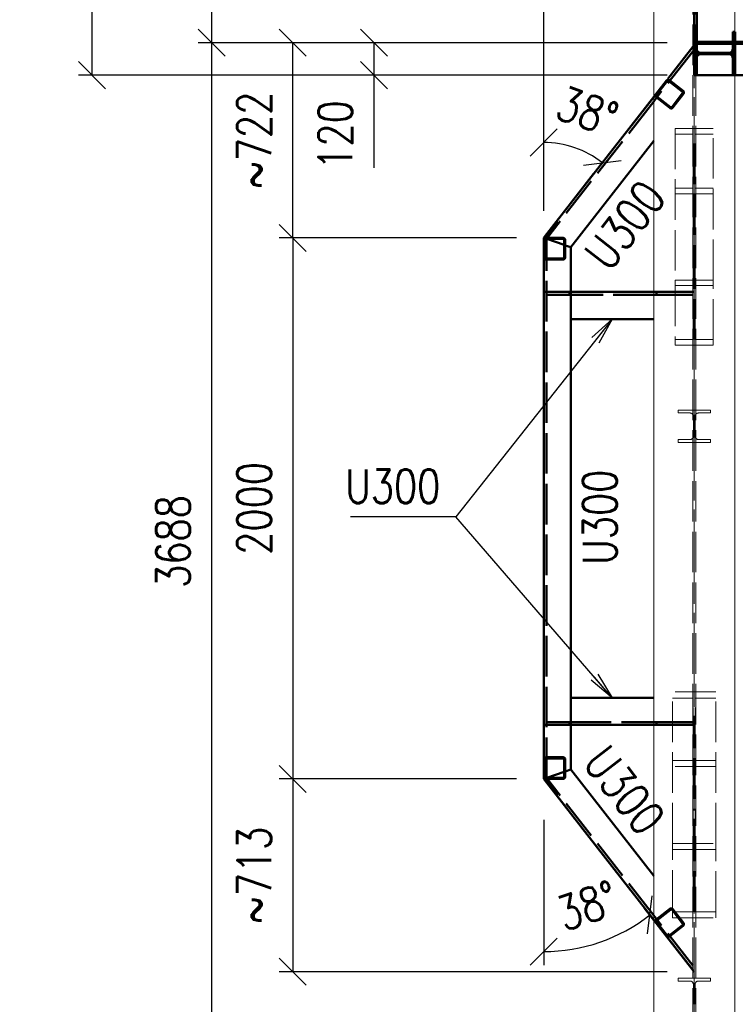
# Paper-space layout 'Layout1' of a CAD drawing. Extents: x -2 to 1243, y -36 to 596.
# Tile 4 of 84: x 32 to 85, y 108 to 181. Entities that reach past the tile are written whole.
import ezdxf

# ---------------------------------------------------------------- set-up
doc = ezdxf.new("R2010")
doc.units = 0
for name, pattern in [('ACAD_ISO02W100', [15, 12, -3]), ('ACAD_ISO04W100', [30.5, 24, -3, 0.5, -3]), ('HP_01_CER_B', [8, 5, -1, 1, -1])]:
    doc.linetypes.add(name, pattern=pattern)
doc.layers.get('0').update_dxf_attribs({"linetype": 'CONTINUOUS'})
doc.layers.get('DEFPOINTS').update_dxf_attribs({"color": 132, "linetype": 'CONTINUOUS'})
for name, color, linetype, lineweight in [('SS_1.ET-HALA_TaO-KCE_VELINU-PRUVLAK', 9, 'CONTINUOUS', 13), ('SS_1.ET-HALA_TaO-RASTR', 7, 'HP_01_CER_B', 13), ('SS_2.ET-HALA_TaO-KCE_VELINU-NADSTAVBA', 72, 'CONTINUOUS', 50), ('SS_2.ET-HALA_TaO-KCE_VELINU-PODLAH.NOSNIK', 212, 'CONTINUOUS', 50), ('SS_2.ET-HALA_TaO-KCE_VELINU-PODLAHA_LEM', 140, 'CONTINUOUS', 50), ('SS_KOTY', 3, 'CONTINUOUS', 25), ('SS_POPIS_PROFILU', 13, 'CONTINUOUS', 25), ('SS_SRAFY', 8, 'CONTINUOUS', 18)]:
    doc.layers.add(name, color=color, linetype=linetype, lineweight=lineweight)
doc.styles.add('ROMANS', font='romans.shx', dxfattribs={"width": 0.8})
doc.styles.add('romans.shx', font='romans.shx', dxfattribs={"height": 5})
doc.dimstyles.new('A-1_(2.5)_50AS', dxfattribs={"dimtxt": 2.5, "dimasz": 2, "dimexe": 1, "dimexo": 2, "dimgap": 0, "dimtad": 0, "dimdec": 1, "dimlfac": 50, "dimrnd": 1, "dimtxsty": 'ROMANS', "dimblk1": 'OBLIQUE', "dimblk2": 'OBLIQUE', "dimsah": 1, "dimcen": 2, "dimclrd": 256, "dimclre": 256, "dimclrt": 256, "dimadec": 1, "dimazin": 2, "dimtfac": 0.714286, "dimtdec": 1, "dimtmove": 0, "dimatfit": 3, "dimldrblk": 'OPEN', "dimfxl": 1, "dimtvp": 1.142857, "dimtfill": 1, "dimtolj": 1, "dimlwd": -1, "dimlwe": -1, "dimarcsym": 0})
pattern_1 = [(45, (82.1381, 105.12424), (-0.04490128, 0.04490128), [])]

# ---------------------------------------------------------------- blocks, each defined once
blk = doc.blocks.new('_Oblique')
at = {"color": 0, "linetype": 'ByBlock', "lineweight": -2}
blk.add_line((-0.5, -0.5), (0.5, 0.5), dxfattribs=at)
blk = doc.blocks.new('*D8')
at = {"layer": 'DEFPOINTS', "color": 0, "transparency": 16777216}
for p in [(46.436, 202.184), (82.138, 202.184, -7722.4), (82.138, 178.884, -7722.4)]:
    blk.add_point(p, dxfattribs=at)
at = {"layer": 'SS_KOTY', "transparency": 16777216}
for p, q in [((80.138, 202.184), (45.436, 202.184)), ((46.436, 178.884), (46.436, 202.184)), ((80.138, 178.884), (45.436, 178.884))]:
    blk.add_line(p, q, dxfattribs=at)
at = {"layer": 'SS_KOTY', "transparency": 16777216, "xscale": 2, "yscale": 2, "zscale": 2}
for p, rotation in [((46.436, 202.184), 90), ((46.436, 178.884), 270)]:
    blk.add_blockref('_Oblique', p, dxfattribs=dict(at, rotation=rotation))
at = {"layer": 'SS_KOTY', "transparency": 16777216, "insert": (43.579, 190.534), "char_height": 2.5, "attachment_point": 5, "rotation": 90, "style": 'ROMANS', "bg_fill": 3, "box_fill_scale": 1.1, "bg_fill_color": 256, "bg_fill_true_color": 13158600, "bg_fill_transparency": 0}
blk.add_mtext('\\A1;1165', dxfattribs=at)
blk = doc.blocks.new('_OPEN')
at = {"color": 0, "linetype": 'ByBlock'}
for p, q in [((-1, 0.167), (0, 0)), ((0, 0), (-1, -0.167)), ((0, 0), (-1, 0))]:
    blk.add_line(p, q, dxfattribs=at)
blk = doc.blocks.new('*D13')
at = {"layer": 'DEFPOINTS', "color": 0, "transparency": 16777216}
for p in [(82.138, 178.884, -7722.4), (58.436, 176.484), (82.138, 176.484, -7722.4)]:
    blk.add_point(p, dxfattribs=at)
at = {"layer": 'SS_KOTY', "transparency": 16777216}
for p, q in [((80.138, 178.884), (57.436, 178.884)), ((58.436, 178.884), (58.436, 176.484)), ((80.138, 176.484), (57.436, 176.484)), ((58.436, 176.484), (58.436, 169.627))]:
    blk.add_line(p, q, dxfattribs=at)
at = {"layer": 'SS_KOTY', "transparency": 16777216, "xscale": 2, "yscale": 2, "zscale": 2}
for p, rotation in [((58.436, 178.884), 90), ((58.436, 176.484), 270)]:
    blk.add_blockref('_Oblique', p, dxfattribs=dict(at, rotation=rotation))
at = {"layer": 'SS_KOTY', "transparency": 16777216, "insert": (55.579, 172.056), "char_height": 2.5, "attachment_point": 5, "rotation": 90, "style": 'ROMANS', "bg_fill": 3, "box_fill_scale": 1.1, "bg_fill_color": 256, "bg_fill_true_color": 13158600, "bg_fill_transparency": 0}
blk.add_mtext('\\A1;120', dxfattribs=at)
blk = doc.blocks.new('*D14')
at = {"layer": 'DEFPOINTS', "color": 0, "transparency": 16777216}
for p in [(37.579, 274.484), (82.138, 274.484, -7722.4), (82.138, 176.484, -7706.4)]:
    blk.add_point(p, dxfattribs=at)
at = {"layer": 'SS_KOTY', "transparency": 16777216}
for p, q in [((80.138, 274.484), (36.579, 274.484)), ((37.579, 176.484), (37.579, 274.484)), ((80.138, 176.484), (36.579, 176.484))]:
    blk.add_line(p, q, dxfattribs=at)
at = {"layer": 'SS_KOTY', "transparency": 16777216, "xscale": 2, "yscale": 2, "zscale": 2}
for p, rotation in [((37.579, 274.484), 90), ((37.579, 176.484), 270)]:
    blk.add_blockref('_Oblique', p, dxfattribs=dict(at, rotation=rotation))
at = {"layer": 'SS_KOTY', "transparency": 16777216, "insert": (34.722, 225.484), "char_height": 2.5, "attachment_point": 5, "rotation": 90, "style": 'ROMANS', "bg_fill": 3, "box_fill_scale": 1.1, "bg_fill_color": 256, "bg_fill_true_color": 13158600, "bg_fill_transparency": 0}
blk.add_mtext('\\A1;4900', dxfattribs=at)
blk = doc.blocks.new('*D15')
at = {"layer": 'DEFPOINTS', "color": 0, "transparency": 16777216}
for p in [(70.998, 164.451, -7722.4), (52.436, 124.451), (70.998, 124.451, -7722.4)]:
    blk.add_point(p, dxfattribs=at)
at = {"layer": 'SS_KOTY', "transparency": 16777216}
for p, q in [((68.998, 164.451), (51.436, 164.451)), ((52.436, 164.451), (52.436, 124.451)), ((68.998, 124.451), (51.436, 124.451))]:
    blk.add_line(p, q, dxfattribs=at)
at = {"layer": 'SS_KOTY', "transparency": 16777216, "xscale": 2, "yscale": 2, "zscale": 2}
for p, rotation in [((52.436, 164.451), 90), ((52.436, 124.451), 270)]:
    blk.add_blockref('_Oblique', p, dxfattribs=dict(at, rotation=rotation))
at = {"layer": 'SS_KOTY', "transparency": 16777216, "insert": (49.579, 144.451), "char_height": 2.5, "attachment_point": 5, "rotation": 90, "style": 'ROMANS', "bg_fill": 3, "box_fill_scale": 1.1, "bg_fill_color": 256, "bg_fill_true_color": 13158600, "bg_fill_transparency": 0}
blk.add_mtext('\\A1;2000', dxfattribs=at)
blk = doc.blocks.new('*D16')
at = {"layer": 'DEFPOINTS', "color": 0, "transparency": 16777216}
for p in [(52.436, 178.884), (82.138, 178.884, -7722.4), (70.998, 164.451, -7722.4)]:
    blk.add_point(p, dxfattribs=at)
at = {"layer": 'SS_KOTY', "transparency": 16777216}
for p, q in [((80.138, 178.884), (51.436, 178.884)), ((52.436, 164.451), (52.436, 178.884)), ((68.998, 164.451), (51.436, 164.451))]:
    blk.add_line(p, q, dxfattribs=at)
at = {"layer": 'SS_KOTY', "transparency": 16777216, "xscale": 2, "yscale": 2, "zscale": 2}
for p, rotation in [((52.436, 178.884), 90), ((52.436, 164.451), 270)]:
    blk.add_blockref('_Oblique', p, dxfattribs=dict(at, rotation=rotation))
at = {"layer": 'SS_KOTY', "transparency": 16777216, "insert": (49.579, 171.667), "char_height": 2.5, "attachment_point": 5, "rotation": 90, "style": 'ROMANS', "bg_fill": 3, "box_fill_scale": 1.1, "bg_fill_color": 256, "bg_fill_true_color": 13158600, "bg_fill_transparency": 0}
blk.add_mtext('\\A1;~722', dxfattribs=at)
blk = doc.blocks.new('*D17')
at = {"layer": 'DEFPOINTS', "color": 0, "transparency": 16777216}
for p in [(70.998, 124.451, -7722.4), (52.436, 110.192), (82.138, 110.192, -7722.4)]:
    blk.add_point(p, dxfattribs=at)
at = {"layer": 'SS_KOTY', "transparency": 16777216}
for p, q in [((68.998, 124.451), (51.436, 124.451)), ((52.436, 124.451), (52.436, 110.192)), ((80.138, 110.192), (51.436, 110.192))]:
    blk.add_line(p, q, dxfattribs=at)
at = {"layer": 'SS_KOTY', "transparency": 16777216, "xscale": 2, "yscale": 2, "zscale": 2}
for p, rotation in [((52.436, 124.451), 90), ((52.436, 110.192), 270)]:
    blk.add_blockref('_Oblique', p, dxfattribs=dict(at, rotation=rotation))
at = {"layer": 'SS_KOTY', "transparency": 16777216, "insert": (49.579, 117.321), "char_height": 2.5, "attachment_point": 5, "rotation": 90, "style": 'ROMANS', "bg_fill": 3, "box_fill_scale": 1.1, "bg_fill_color": 256, "bg_fill_true_color": 13158600, "bg_fill_transparency": 0}
blk.add_mtext('\\A1;~713', dxfattribs=at)
blk = doc.blocks.new('*D18')
at = {"layer": 'DEFPOINTS', "color": 0, "transparency": 16777216}
for p in [(70.998, 124.451, -7722.4), (70.998, 123.435, -7722.4), (75.528, 118.653, -7722.4), (73.798, 111.994)]:
    blk.add_point(p, dxfattribs=at)
at = {"layer": 'SS_KOTY', "transparency": 16777216}
for p, q in [((70.998, 121.435), (70.998, 110.683)), ((76.759, 117.077), (79.474, 113.602))]:
    blk.add_line(p, q, dxfattribs=at)
blk.add_arc((70.998, 124.451), 12.768, 270, 307.9999, dxfattribs=at)
at = {"layer": 'SS_KOTY', "transparency": 16777216, "xscale": 2, "yscale": 2, "zscale": 2}
for p, rotation in [((78.859, 114.39), 37.99989721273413), ((70.998, 111.683), 179.9999999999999)]:
    blk.add_blockref('_Oblique', p, dxfattribs=dict(at, rotation=rotation))
at = {"layer": 'SS_KOTY', "transparency": 16777216, "insert": (74.225, 115.08), "char_height": 2.5, "attachment_point": 5, "rotation": 18.99995, "style": 'ROMANS', "bg_fill": 3, "box_fill_scale": 1.1, "bg_fill_color": 256, "bg_fill_true_color": 13158600, "bg_fill_transparency": 0}
blk.add_mtext('\\A1;38°', dxfattribs=at)
blk = doc.blocks.new('*D19')
at = {"layer": 'DEFPOINTS', "color": 0, "transparency": 16777216}
for p in [(74.016, 170.826), (70.998, 164.886, -7722.4), (70.998, 164.451, -7722.4)]:
    blk.add_point(p, dxfattribs=at)
at = {"layer": 'SS_KOTY', "transparency": 16777216}
for p, q in [((70.998, 166.886), (70.998, 172.504)), ((75.337, 170.004), (74.725, 169.221))]:
    blk.add_line(p, q, dxfattribs=at)
blk.add_arc((70.998, 164.451), 7.053, 52.00008, 90, dxfattribs=at)
at = {"layer": 'SS_KOTY', "transparency": 16777216, "xscale": 2, "yscale": 2, "zscale": 2}
for p, rotation in [((70.998, 171.504), 180.0000000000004), ((75.34, 170.009), 322.0000814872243)]:
    blk.add_blockref('_Oblique', p, dxfattribs=dict(at, rotation=rotation))
at = {"layer": 'SS_KOTY', "transparency": 16777216, "insert": (74.225, 173.821), "char_height": 2.5, "attachment_point": 5, "rotation": 341.00004, "style": 'ROMANS', "bg_fill": 3, "box_fill_scale": 1.1, "bg_fill_color": 256, "bg_fill_true_color": 13158600, "bg_fill_transparency": 0}
blk.add_mtext('\\A1;38°', dxfattribs=at)
at = {"layer": 'DEFPOINTS', "color": 0, "transparency": 16777216}
blk.add_point((76.568, 171.58, -7722.4), dxfattribs=at)
blk = doc.blocks.new('*D20')
at = {"layer": 'DEFPOINTS', "color": 0, "transparency": 16777216}
for p in [(82.138, 185.338), (82.138, 178.709, -7722.4), (70.998, 164.451, -7722.4)]:
    blk.add_point(p, dxfattribs=at)
at = {"layer": 'SS_KOTY', "transparency": 16777216}
for p, q in [((70.998, 166.451), (70.998, 186.338)), ((82.138, 180.709), (82.138, 186.338)), ((70.998, 185.338), (82.138, 185.338))]:
    blk.add_line(p, q, dxfattribs=at)
at = {"layer": 'SS_KOTY', "transparency": 16777216, "xscale": 2, "yscale": 2, "zscale": 2, "rotation": 180}
blk.add_blockref('_Oblique', (70.998, 185.338), dxfattribs=at)
at = {"layer": 'SS_KOTY', "transparency": 16777216, "xscale": 2, "yscale": 2, "zscale": 2}
blk.add_blockref('_Oblique', (82.138, 185.338), dxfattribs=at)
at = {"layer": 'SS_KOTY', "transparency": 16777216, "insert": (76.568, 188.195), "char_height": 2.5, "attachment_point": 5, "style": 'ROMANS', "bg_fill": 3, "box_fill_scale": 1.1, "bg_fill_color": 256, "bg_fill_true_color": 13158600, "bg_fill_transparency": 0}
blk.add_mtext('\\A1;557', dxfattribs=at)
blk = doc.blocks.new('*D21')
at = {"layer": 'DEFPOINTS', "color": 0, "transparency": 16777216}
for p in [(46.436, 178.884), (82.138, 178.884, -7722.4), (82.138, 105.124, -7722.4)]:
    blk.add_point(p, dxfattribs=at)
at = {"layer": 'SS_KOTY', "transparency": 16777216}
for p, q in [((80.138, 178.884), (45.436, 178.884)), ((46.436, 105.124), (46.436, 178.884)), ((80.138, 105.124), (45.436, 105.124))]:
    blk.add_line(p, q, dxfattribs=at)
at = {"layer": 'SS_KOTY', "transparency": 16777216, "xscale": 2, "yscale": 2, "zscale": 2}
for p, rotation in [((46.436, 178.884), 90), ((46.436, 105.124), 270)]:
    blk.add_blockref('_Oblique', p, dxfattribs=dict(at, rotation=rotation))
at = {"layer": 'SS_KOTY', "transparency": 16777216, "insert": (43.579, 142.004), "char_height": 2.5, "attachment_point": 5, "rotation": 90, "style": 'ROMANS', "bg_fill": 3, "box_fill_scale": 1.1, "bg_fill_color": 256, "bg_fill_true_color": 13158600, "bg_fill_transparency": 0}
blk.add_mtext('\\A1;3688', dxfattribs=at)
blk = doc.blocks.new('*D59')
at = {"layer": 'DEFPOINTS', "color": 0, "transparency": 16777216}
for p in [(31.579, 486.524), (55.666, 486.524), (45.666, 71.724)]:
    blk.add_point(p, dxfattribs=at)
at = {"layer": 'SS_KOTY', "transparency": 16777216}
for p, q in [((53.666, 486.524), (30.579, 486.524)), ((31.579, 71.724), (31.579, 486.524)), ((43.666, 71.724), (30.579, 71.724))]:
    blk.add_line(p, q, dxfattribs=at)
at = {"layer": 'SS_KOTY', "transparency": 16777216, "xscale": 2, "yscale": 2, "zscale": 2}
for p, rotation in [((31.579, 486.524), 90), ((31.579, 71.724), 270)]:
    blk.add_blockref('_Oblique', p, dxfattribs=dict(at, rotation=rotation))
at = {"layer": 'SS_KOTY', "transparency": 16777216, "insert": (28.722, 279.124), "char_height": 2.5, "attachment_point": 5, "rotation": 90, "style": 'ROMANS', "bg_fill": 3, "box_fill_scale": 1.1, "bg_fill_color": 256, "bg_fill_true_color": 13158600, "bg_fill_transparency": 0}
blk.add_mtext('\\A1;20740', dxfattribs=at)

psp = doc.layouts.get("Layout1")

# ---------------------------------------------------------------- linework, layer by layer
at = {"layer": 'SS_1.ET-HALA_TaO-KCE_VELINU-PRUVLAK', "color": 5, "linetype": 'Continuous', "ltscale": 0.25}
for p, q in [((85.1381, 179.6842), (85.1381, 271.2842)), ((85.1381, 105.9242), (85.1381, 176.4842))]:
    psp.add_line(p, q, dxfattribs=at)
at = {"layer": 'SS_1.ET-HALA_TaO-KCE_VELINU-PRUVLAK', "color": 9, "linetype": 'ACAD_ISO02W100', "ltscale": 0.25}
for p, q in [((85.1381, 176.4842), (85.1381, 179.6842)), ((83.5381, 161.3329), (83.5381, 172.5329)), ((83.5381, 160.92), (83.5381, 161.3329)), ((83.5381, 156.9285), (83.5381, 160.92)), ((83.5381, 156.5156), (83.5381, 156.9285)), ((83.3381, 151.5042), (83.3381, 151.7242)), ((83.3381, 149.3242), (83.3381, 149.5442)), ((83.7381, 119.677), (83.7381, 130.877)), ((83.7381, 119.2297), (83.7381, 119.677)), ((83.7381, 114.6188), (83.7381, 119.2297)), ((83.7381, 114.1715), (83.7381, 114.6188)), ((83.3381, 109.5042), (83.3381, 109.7242))]:
    psp.add_line(p, q, dxfattribs=at)
at = {"layer": 'SS_2.ET-HALA_TaO-KCE_VELINU-NADSTAVBA', "color": 1, "linetype": 'Continuous', "ltscale": 0.25}
for p, q in [((84.9981, 179.6842), (85.1781, 179.6842)), ((84.9981, 179.6842), (84.9981, 178.4442)), ((85.1781, 176.4842), (85.1781, 179.6842)), ((84.9981, 177.7242), (84.9981, 176.4842)), ((85.1781, 176.4842), (84.9981, 176.4842))]:
    psp.add_line(p, q, dxfattribs=at)
at = {"layer": 'SS_2.ET-HALA_TaO-KCE_VELINU-NADSTAVBA', "color": 1, "linetype": 'Continuous', "ltscale": 0.25, "extrusion": (-1.0046e-13, 2.42532e-13, -1)}
psp.add_arc((-84.6981, 178.4442), 0.3, 180, 270, dxfattribs=at)
at = {"layer": 'SS_2.ET-HALA_TaO-KCE_VELINU-NADSTAVBA', "color": 1, "linetype": 'Continuous', "ltscale": 0.25, "extrusion": (-5.023e-14, -1.21266e-13, -1)}
psp.add_arc((-84.6981, 177.7242), 0.3, 90, 180, dxfattribs=at)
at = {"layer": 'SS_2.ET-HALA_TaO-KCE_VELINU-PODLAH.NOSNIK', "color": 3, "linetype": 'ACAD_ISO02W100', "ltscale": 0.25}
for p, q in [((85.0029, 178.9592), (84.9381, 178.9592)), ((84.9381, 178.9592), (84.9381, 178.8092)), ((85.0029, 178.8092), (84.9381, 178.8092)), ((85.0795, 178.9592), (85.0029, 178.9592)), ((85.0795, 178.8092), (85.0029, 178.8092)), ((85.1381, 178.9592), (85.0795, 178.9592)), ((85.1381, 178.8092), (85.0795, 178.8092)), ((198.8581, 178.9592), (85.1381, 178.9592)), ((198.8581, 178.8092), (85.1381, 178.8092))]:
    psp.add_line(p, q, dxfattribs=at)

# ---------------------------------------------------------------- dimensions: what is measured, and where the dimension line sits
at = {"layer": 'SS_KOTY'}
for base, p1, p2, picture, middle in [((46.4361, 202.1842), (82.1381, 178.8842, -7722.4), (82.1381, 202.1842, -7722.4), '*D8', (43.579, 190.5342)), ((52.4361, 124.4508), (70.9981, 164.4507, -7722.4), (70.9981, 124.4508, -7722.4), '*D15', (49.579, 144.4507))]:
    dim = psp.add_linear_dim(base=base, p1=p1, p2=p2, angle=90, dimstyle='A-1_(2.5)_50AS', dxfattribs=at)
    dim.commit()
    dim.dimension.update_dxf_attribs({"geometry": picture, "text_midpoint": middle})

# ---------------------------------------------------------------- next in the draw order: dimensions: what is measured, and where the dimension line sits
dim = psp.add_linear_dim(base=(58.4361, 176.4842), p1=(82.1381, 178.8842, -7722.4), p2=(82.1381, 176.4842, -7722.4), angle=90, dimstyle='A-1_(2.5)_50AS', dxfattribs=at)
dim.commit()
dim.dimension.update_dxf_attribs({"geometry": '*D13', "text_midpoint": (55.579, 172.0557)})
dim = psp.add_linear_dim(base=(52.4361, 110.1922), p1=(70.9981, 124.4508, -7722.4), p2=(82.1381, 110.1922, -7722.4), angle=90, text='~<>', dimstyle='A-1_(2.5)_50AS', override={"dimtmove": 1}, dxfattribs=at)
dim.commit()
dim.dimension.update_dxf_attribs({"geometry": '*D17', "text_midpoint": (49.579, 117.3215)})

# ---------------------------------------------------------------- next in the draw order: dimensions: what is measured, and where the dimension line sits
dim = psp.add_linear_dim(base=(37.579, 274.4842), p1=(82.1381, 176.4842, -7706.4), p2=(82.1381, 274.4842, -7722.4), angle=90, dimstyle='A-1_(2.5)_50AS', dxfattribs=at)
dim.commit()
dim.dimension.update_dxf_attribs({"geometry": '*D14', "text_midpoint": (37.579, 225.4842), "dimtype": 160})
dim = psp.add_angular_dim_3p(base=(73.7978, 111.9938), center=(70.9981, 124.4508, -7722.4), p1=(70.9981, 123.4347, -7722.4), p2=(75.5279, 118.6528, -7722.4), dimstyle='A-1_(2.5)_50AS', dxfattribs=at)
dim.commit()
dim.dimension.update_dxf_attribs({"geometry": '*D18', "text_midpoint": (74.2246, 115.0802)})

# ---------------------------------------------------------------- next in the draw order: dimensions: what is measured, and where the dimension line sits
dim = psp.add_linear_dim(base=(52.4361, 178.8842), p1=(70.9981, 164.4507, -7722.4), p2=(82.1381, 178.8842, -7722.4), angle=90, text='~<>', dimstyle='A-1_(2.5)_50AS', override={"dimtmove": 1}, dxfattribs=at)
dim.commit()
dim.dimension.update_dxf_attribs({"geometry": '*D16', "text_midpoint": (49.579, 171.6675)})

# ---------------------------------------------------------------- next in the draw order: dimensions: what is measured, and where the dimension line sits
dim = psp.add_angular_dim_3p(base=(74.016, 170.8255), center=(70.9981, 164.4507, -7722.4), p1=(70.9981, 164.8862, -7722.4), p2=(76.5681, 171.58, -7722.4), dimstyle='A-1_(2.5)_50AS', dxfattribs=at)
dim.commit()
dim.dimension.update_dxf_attribs({"geometry": '*D19', "text_midpoint": (74.2245, 173.821)})

# ---------------------------------------------------------------- next in the draw order: dimensions: what is measured, and where the dimension line sits
dim = psp.add_linear_dim(base=(82.1381, 185.3376), p1=(70.9981, 164.4507, -7722.4), p2=(82.1381, 178.7093, -7722.4), dimstyle='A-1_(2.5)_50AS', dxfattribs=at)
dim.commit()
dim.dimension.update_dxf_attribs({"geometry": '*D20', "text_midpoint": (76.5681, 188.1947)})

# ---------------------------------------------------------------- next in the draw order: linework, layer by layer
at = {"layer": 'SS_2.ET-HALA_TaO-KCE_VELINU-NADSTAVBA', "color": 1, "linetype": 'Continuous', "ltscale": 0.25}
for p, q in [((84.6981, 178.1442), (82.6181, 178.1442)), ((82.6181, 178.0242), (84.6981, 178.0242))]:
    psp.add_line(p, q, dxfattribs=at)

# ---------------------------------------------------------------- next in the draw order: dimensions: what is measured, and where the dimension line sits
at = {"layer": 'SS_KOTY'}
dim = psp.add_linear_dim(base=(46.4361, 178.8842), p1=(82.1381, 105.1242, -7722.4), p2=(82.1381, 178.8842, -7722.4), angle=90, dimstyle='A-1_(2.5)_50AS', dxfattribs=at)
dim.commit()
dim.dimension.update_dxf_attribs({"geometry": '*D21', "text_midpoint": (43.579, 142.0042)})

# ---------------------------------------------------------------- next in the draw order: hatches: boundary and pattern name
at = {"layer": 'SS_SRAFY'}
h = psp.add_hatch(dxfattribs=at)
h.set_pattern_fill('ANSI31', color=5, scale=0.02, style=0)
h.set_pattern_definition(pattern_1)
h.paths.add_polyline_path([(84.9981, 176.4842), (85.1781, 176.4842), (85.1781, 179.6842), (84.9981, 179.6842), (84.9981, 178.4442, -0.4142136), (84.6981, 178.1442), (82.6181, 178.1442, -0.4142136), (82.3181, 178.4442), (82.3181, 179.6842), (82.1381, 179.6842), (82.1381, 176.4842), (82.3181, 176.4842), (82.3181, 177.7242, -0.4142136), (82.6181, 178.0242), (84.6981, 178.0242, -0.4142136), (84.9981, 177.7242)], flags=0)
h = psp.add_hatch(dxfattribs=at)
h.set_pattern_fill('ANSI31', color=5, scale=0.02, style=0)
h.set_pattern_definition(pattern_1)
h.paths.add_polyline_path([(80.1998, 176.1406), (80.1664, 176.135), (80.135, 176.1225), (80.1069, 176.1037), (80.0834, 176.0794), (79.2954, 175.0708, 0.4142136), (79.323, 174.8462), (80.3316, 174.0581, 0.4142136), (80.5562, 174.0857), (81.3443, 175.0944, 0.4142136), (81.3167, 175.319), (80.308, 176.107, 0.1830539)], flags=0)
h.paths.add_polyline_path([(80.2588, 176.044), (81.2674, 175.2559, -0.4142136), (81.2812, 175.1436), (80.4932, 174.135, -0.414213), (80.3809, 174.1212), (79.3722, 174.9092, -0.4142142), (79.3584, 175.0215), (80.1465, 176.0302, -0.4142131)], flags=0)
h = psp.add_hatch(dxfattribs=at)
h.set_pattern_fill('ANSI31', color=5, scale=0.02, style=0)
h.set_pattern_definition(pattern_1)
h.paths.add_polyline_path([(72.0123, 165.5539), (71.9177, 165.6278), (71.0558, 164.5246), (71.1504, 164.4507)], flags=0)
h = psp.add_hatch(dxfattribs=at)
h.set_pattern_fill('ANSI31', color=5, scale=0.02, style=0)
h.set_pattern_definition(pattern_1)
h.paths.add_polyline_path([(72.4381, 164.4507), (71.1581, 164.4507, 0.4142136), (70.9981, 164.2907), (70.9981, 163.0107, 0.4142136), (71.1581, 162.8507), (72.4381, 162.8507, 0.4142136), (72.5981, 163.0107), (72.5981, 164.2907, 0.4142136)], flags=0)
h.paths.add_polyline_path([(72.5181, 164.2907), (72.5181, 163.0107, -0.4142136), (72.4381, 162.9307), (71.1581, 162.9307, -0.4142136), (71.0781, 163.0107), (71.0781, 164.2907, -0.4142136), (71.1581, 164.3707), (72.4381, 164.3707, -0.4142136)], flags=0)
h = psp.add_hatch(dxfattribs=at)
h.set_pattern_fill('ANSI31', color=5, scale=0.02, style=0)
h.set_pattern_definition(pattern_1)
h.paths.add_polyline_path([(72.4381, 126.0507), (71.1581, 126.0507, 0.4142136), (70.9981, 125.8907), (70.9981, 124.6107, 0.4142136), (71.1581, 124.4507), (72.4381, 124.4507, 0.4142136), (72.5981, 124.6107), (72.5981, 125.8907, 0.4142136)], flags=0)
h.paths.add_polyline_path([(72.5181, 125.8907), (72.5181, 124.6107, -0.4142136), (72.4381, 124.5307), (71.1581, 124.5307, -0.4142136), (71.0781, 124.6107), (71.0781, 125.8907, -0.4142136), (71.1581, 125.9707), (72.4381, 125.9707, -0.4142136)], flags=0)
h = psp.add_hatch(dxfattribs=at)
h.set_pattern_fill('ANSI31', color=5, scale=0.02, style=0)
h.set_pattern_definition(pattern_1)
h.paths.add_polyline_path([(71.9177, 123.2736), (72.0123, 123.3475), (71.1504, 124.4507), (71.0558, 124.3769)], flags=0)
h = psp.add_hatch(dxfattribs=at)
h.set_pattern_fill('ANSI31', color=5, scale=0.02, style=0)
h.set_pattern_definition(pattern_1)
h.paths.add_polyline_path([(80.4399, 114.8769), (80.411, 114.8761), (80.3827, 114.87), (80.3559, 114.859), (80.3316, 114.8433), (79.323, 114.0553, 0.4142144), (79.2954, 113.8307), (80.0834, 112.822, 0.4142136), (80.308, 112.7945), (81.3167, 113.5825, 0.4142136), (81.3443, 113.8071), (80.5562, 114.8157, 0.2148677)], flags=0)
h.paths.add_polyline_path([(80.4932, 114.7665), (81.2812, 113.7578, -0.4142136), (81.2674, 113.6455), (80.2588, 112.8575, -0.414215), (80.1465, 112.8713), (79.3584, 113.8799, -0.4142136), (79.3722, 113.9922), (80.3809, 114.7803, -0.4142136)], flags=0)

# ---------------------------------------------------------------- next in the draw order: linework, layer by layer
at = {"layer": 'SS_1.ET-HALA_TaO-KCE_VELINU-PRUVLAK', "color": 9, "linetype": 'ACAD_ISO04W100', "ltscale": 0.25}
for p, q in [((82.1381, 486.5242), (82.1381, 71.7242)), ((82.1381, 170.1242), (82.1381, 150.5242)), ((82.1381, 128.1242), (82.1381, 108.5242))]:
    psp.add_line(p, q, dxfattribs=at)
at = {"layer": 'SS_1.ET-HALA_TaO-KCE_VELINU-PRUVLAK', "color": 5, "linetype": 'Continuous', "ltscale": 0.25}
psp.add_line((79.1381, 99.7242), (79.1381, 480.9242), dxfattribs=at)
at = {"layer": 'SS_1.ET-HALA_TaO-KCE_VELINU-PRUVLAK', "color": 9, "linetype": 'ACAD_ISO02W100', "ltscale": 0.25}
for p, q in [((82.0281, 79.7243), (82.0281, 480.9242)), ((82.2481, 79.7243), (82.2481, 480.9242)), ((83.5381, 172.5329), (80.7381, 172.5329)), ((80.7381, 172.5329), (80.7381, 161.3329)), ((82.0681, 172.12), (80.7381, 172.12)), ((82.0681, 160.92), (82.0681, 172.12)), ((83.5381, 172.12), (82.2081, 172.12)), ((82.2081, 160.92), (82.2081, 172.12)), ((82.0681, 168.1285), (80.7381, 168.1285)), ((83.5381, 167.7156), (80.7381, 167.7156)), ((83.5381, 168.1285), (82.2081, 168.1285)), ((80.7381, 161.3329), (83.5381, 161.3329)), ((80.7381, 161.3329), (80.7381, 160.92)), ((80.7381, 160.92), (82.0681, 160.92)), ((80.7381, 160.92), (80.7381, 156.9285)), ((82.0681, 156.9285), (82.0681, 160.92)), ((82.2081, 160.92), (83.5381, 160.92)), ((82.2081, 156.9285), (82.2081, 160.92)), ((80.7381, 156.9285), (82.0681, 156.9285)), ((80.7381, 156.9285), (80.7381, 156.5156)), ((82.2081, 156.9285), (83.5381, 156.9285)), ((80.7381, 156.5156), (83.5381, 156.5156)), ((80.9381, 151.7242), (83.3381, 151.7242)), ((80.9381, 151.7242), (80.9381, 151.5042)), ((80.9381, 151.5042), (81.8331, 151.5042)), ((82.4431, 151.5042), (83.3381, 151.5042)), ((82.0731, 151.2642), (82.0731, 149.7842)), ((82.2031, 149.7842), (82.2031, 151.2642)), ((81.8331, 149.5442), (80.9381, 149.5442)), ((80.9381, 149.5442), (80.9381, 149.3242)), ((83.3381, 149.3242), (80.9381, 149.3242)), ((83.3381, 149.5442), (82.4431, 149.5442)), ((83.7381, 130.877), (80.5381, 130.877)), ((80.5381, 119.677), (80.5381, 130.877)), ((82.0581, 130.4297), (80.5381, 130.4297)), ((82.0581, 119.2297), (82.0581, 130.4297)), ((83.7381, 130.4297), (82.2181, 130.4297)), ((82.2181, 119.2297), (82.2181, 130.4297)), ((82.0581, 125.8188), (80.5381, 125.8188)), ((83.7381, 125.3715), (80.5381, 125.3715)), ((83.7381, 125.8188), (82.2181, 125.8188)), ((80.5381, 119.677), (83.7381, 119.677)), ((80.5381, 119.2297), (80.5381, 119.677)), ((80.5381, 119.2297), (82.0581, 119.2297)), ((80.5381, 114.709), (80.5381, 119.2297)), ((82.0581, 114.6188), (82.0581, 119.2297)), ((82.2181, 119.2297), (83.7381, 119.2297)), ((82.2181, 114.6188), (82.2181, 119.2297)), ((80.5381, 114.6188), (80.5381, 114.709)), ((80.5381, 114.6188), (82.0581, 114.6188)), ((80.5381, 114.1715), (80.5381, 114.6188)), ((82.2181, 114.6188), (83.7381, 114.6188)), ((80.5381, 114.1715), (83.7381, 114.1715)), ((80.9381, 109.7242), (83.3381, 109.7242)), ((80.9381, 109.7242), (80.9381, 109.5042)), ((80.9381, 109.5042), (81.8331, 109.5042)), ((82.0731, 109.2642), (82.0731, 107.7842)), ((82.2031, 107.7842), (82.2031, 109.2642)), ((82.4431, 109.5042), (83.3381, 109.5042))]:
    psp.add_line(p, q, dxfattribs=at)
at = {"layer": 'SS_1.ET-HALA_TaO-KCE_VELINU-PRUVLAK', "color": 9, "linetype": 'ACAD_ISO02W100', "ltscale": 0.25, "extrusion": (3.13938e-14, 7.57912e-14, -1)}
psp.add_arc((-81.8331, 151.2642), 0.24, 90, 180, dxfattribs=at)
at = {"layer": 'SS_1.ET-HALA_TaO-KCE_VELINU-PRUVLAK', "color": 9, "linetype": 'ACAD_ISO02W100', "ltscale": 0.25, "extrusion": (-7.57912e-14, 3.13938e-14, -1)}
psp.add_arc((-82.4431, 151.2642), 0.24, 0, 90, dxfattribs=at)
at = {"layer": 'SS_1.ET-HALA_TaO-KCE_VELINU-PRUVLAK', "color": 9, "linetype": 'ACAD_ISO02W100', "ltscale": 0.25, "extrusion": (3.13938e-14, -7.57912e-14, -1)}
psp.add_arc((-81.8331, 149.7842), 0.24, 180, 270, dxfattribs=at)
at = {"layer": 'SS_1.ET-HALA_TaO-KCE_VELINU-PRUVLAK', "color": 9, "linetype": 'ACAD_ISO02W100', "ltscale": 0.25, "extrusion": (-7.57912e-14, -3.13938e-14, -1)}
psp.add_arc((-82.4431, 149.7842), 0.24, 270, 0, dxfattribs=at)
at = {"layer": 'SS_1.ET-HALA_TaO-KCE_VELINU-PRUVLAK', "color": 9, "linetype": 'ACAD_ISO02W100', "ltscale": 0.25, "extrusion": (-3.13938e-14, -7.57912e-14, -1)}
psp.add_arc((-81.8331, 109.2642), 0.24, 90, 180, dxfattribs=at)
at = {"layer": 'SS_1.ET-HALA_TaO-KCE_VELINU-PRUVLAK', "color": 9, "linetype": 'ACAD_ISO02W100', "ltscale": 0.25, "extrusion": (7.57912e-14, -3.13938e-14, -1)}
psp.add_arc((-82.4431, 109.2642), 0.24, 0, 90, dxfattribs=at)
at = {"layer": 'SS_1.ET-HALA_TaO-RASTR', "linetype": 'ACAD_ISO04W100', "ltscale": 0.25}
psp.add_line((82.1381, 46.8653), (82.1381, 524.5623), dxfattribs=at)
at = {"layer": 'SS_2.ET-HALA_TaO-KCE_VELINU-NADSTAVBA', "color": 1, "linetype": 'Continuous', "ltscale": 0.25}
for p, q in [((82.1381, 179.6842), (82.3181, 179.6842)), ((82.1381, 179.6842), (82.1381, 176.4842)), ((82.3181, 178.4442), (82.3181, 179.6842)), ((82.3181, 176.4842), (82.3181, 177.7242)), ((82.3181, 176.4842), (82.1381, 176.4842)), ((80.0834, 176.0794), (79.2954, 175.0708)), ((79.3584, 175.0215), (80.1465, 176.0302)), ((80.2588, 176.044), (81.2674, 175.2559)), ((81.3167, 175.319), (80.308, 176.107)), ((79.323, 174.8462), (80.3316, 174.0581)), ((80.3809, 174.1212), (79.3722, 174.9092)), ((81.2812, 175.1436), (80.4932, 174.135)), ((80.5562, 174.0857), (81.3443, 175.0944)), ((71.9177, 165.6278), (71.0558, 164.5246)), ((71.1504, 164.4507), (72.0123, 165.5539)), ((72.0123, 165.5539), (71.9177, 165.6278)), ((70.9981, 163.0107), (70.9981, 164.2907)), ((71.0558, 164.5246), (71.1504, 164.4507)), ((71.0781, 163.0107), (71.0781, 164.2907)), ((72.4381, 164.4507), (71.1581, 164.4507)), ((71.1581, 164.3707), (72.4381, 164.3707)), ((72.5181, 164.2907), (72.5181, 163.0107)), ((72.5981, 163.0107), (72.5981, 164.2907)), ((72.4381, 162.9307), (71.1581, 162.9307)), ((71.1581, 162.8507), (72.4381, 162.8507)), ((72.4381, 126.0507), (71.1581, 126.0507)), ((71.1581, 125.9707), (72.4381, 125.9707)), ((70.9981, 124.6107), (70.9981, 125.8907)), ((71.0781, 124.6107), (71.0781, 125.8907)), ((72.5181, 125.8907), (72.5181, 124.6107)), ((72.5981, 124.6107), (72.5981, 125.8907)), ((72.4381, 124.5307), (71.1581, 124.5307)), ((71.1504, 124.4507), (71.0558, 124.3769)), ((71.0558, 124.3769), (71.9177, 123.2736)), ((72.0123, 123.3475), (71.1504, 124.4507)), ((71.1581, 124.4507), (72.4381, 124.4507)), ((71.9177, 123.2736), (72.0123, 123.3475)), ((80.3316, 114.8433), (79.323, 114.0553)), ((79.3722, 113.9922), (80.3809, 114.7803)), ((80.4932, 114.7665), (81.2812, 113.7578)), ((81.3443, 113.8071), (80.5562, 114.8157)), ((79.2954, 113.8307), (80.0834, 112.822)), ((80.1465, 112.8713), (79.3584, 113.8799)), ((81.2674, 113.6455), (80.2588, 112.8575)), ((80.308, 112.7945), (81.3167, 113.5825))]:
    psp.add_line(p, q, dxfattribs=at)
at = {"layer": 'SS_2.ET-HALA_TaO-KCE_VELINU-NADSTAVBA', "color": 1, "linetype": 'Continuous', "ltscale": 0.25, "extrusion": (2.42532e-13, 1.0046e-13, -1)}
psp.add_arc((-82.6181, 178.4442), 0.3, 270, 0, dxfattribs=at)
at = {"layer": 'SS_2.ET-HALA_TaO-KCE_VELINU-NADSTAVBA', "color": 1, "linetype": 'Continuous', "ltscale": 0.25, "extrusion": (1.21266e-13, -5.023e-14, -1)}
psp.add_arc((-82.6181, 177.7242), 0.3, 0, 90, dxfattribs=at)
at = {"layer": 'SS_2.ET-HALA_TaO-KCE_VELINU-NADSTAVBA', "color": 1, "linetype": 'Continuous', "ltscale": 0.25}
for centre, start, end in [((80.2095, 175.9809), 52, 142), ((79.4215, 174.9723), 142, 232), ((81.2182, 175.1929), 322, 52), ((80.4301, 174.1842), 232, 322), ((71.1581, 164.2907), 90, 180), ((72.4381, 164.2907), 0, 90), ((71.1581, 163.0107), 180, 270), ((72.4381, 163.0107), 270, 0), ((71.1581, 125.8907), 90, 180), ((72.4381, 125.8907), 0, 90), ((71.1581, 124.6107), 180, 270), ((72.4381, 124.6107), 270, 0), ((80.4301, 114.7172), 38, 128), ((79.4215, 113.9292), 128, 218), ((81.2182, 113.7086), 308, 38), ((80.2095, 112.9205), 218, 308)]:
    psp.add_arc(centre, 0.16, start, end, dxfattribs=at)
at = {"layer": 'SS_2.ET-HALA_TaO-KCE_VELINU-NADSTAVBA', "color": 1, "linetype": 'Continuous', "ltscale": 0.25, "extrusion": (4.84757e-13, -8.56804e-13, -1)}
psp.add_arc((-80.2095, 175.9809), 0.08, 38, 128, dxfattribs=at)
at = {"layer": 'SS_2.ET-HALA_TaO-KCE_VELINU-NADSTAVBA', "color": 1, "linetype": 'Continuous', "ltscale": 0.25, "extrusion": (4.74313e-13, -1.31539e-13, -1)}
psp.add_arc((-79.4215, 174.9723), 0.08, 308, 38, dxfattribs=at)
at = {"layer": 'SS_2.ET-HALA_TaO-KCE_VELINU-NADSTAVBA', "color": 1, "linetype": 'Continuous', "ltscale": 0.25, "extrusion": (-4.28402e-13, -2.42378e-13, -1)}
psp.add_arc((-81.2182, 175.1929), 0.08, 128, 218, dxfattribs=at)
at = {"layer": 'SS_2.ET-HALA_TaO-KCE_VELINU-NADSTAVBA', "color": 1, "linetype": 'Continuous', "ltscale": 0.25, "extrusion": (0, 0, -1)}
for centre, start, end in [((-80.4301, 174.1842), 218, 308), ((-80.2095, 112.9205), 232, 322)]:
    psp.add_arc(centre, 0.08, start, end, dxfattribs=at)
at = {"layer": 'SS_2.ET-HALA_TaO-KCE_VELINU-NADSTAVBA', "color": 1, "linetype": 'Continuous', "ltscale": 0.25, "extrusion": (9.09495e-13, -3.76725e-13, -1)}
psp.add_arc((-71.1581, 164.2907), 0.08, 0, 90, dxfattribs=at)
at = {"layer": 'SS_2.ET-HALA_TaO-KCE_VELINU-NADSTAVBA', "color": 1, "linetype": 'Continuous', "ltscale": 0.25, "extrusion": (-3.76725e-13, -9.09495e-13, -1)}
psp.add_arc((-72.4381, 164.2907), 0.08, 90, 180, dxfattribs=at)
at = {"layer": 'SS_2.ET-HALA_TaO-KCE_VELINU-NADSTAVBA', "color": 1, "linetype": 'Continuous', "ltscale": 0.25, "extrusion": (9.09495e-13, 3.76725e-13, -1)}
psp.add_arc((-71.1581, 163.0107), 0.08, 270, 0, dxfattribs=at)
at = {"layer": 'SS_2.ET-HALA_TaO-KCE_VELINU-NADSTAVBA', "color": 1, "linetype": 'Continuous', "ltscale": 0.25, "extrusion": (-3.76725e-13, 9.09495e-13, -1)}
psp.add_arc((-72.4381, 163.0107), 0.08, 180, 270, dxfattribs=at)
at = {"layer": 'SS_2.ET-HALA_TaO-KCE_VELINU-NADSTAVBA', "color": 1, "linetype": 'Continuous', "ltscale": 0.25, "extrusion": (4.54747e-13, -1.88363e-13, -1)}
psp.add_arc((-71.1581, 125.8907), 0.08, 0, 90, dxfattribs=at)
at = {"layer": 'SS_2.ET-HALA_TaO-KCE_VELINU-NADSTAVBA', "color": 1, "linetype": 'Continuous', "ltscale": 0.25, "extrusion": (-1.88363e-13, -4.54747e-13, -1)}
psp.add_arc((-72.4381, 125.8907), 0.08, 90, 180, dxfattribs=at)
at = {"layer": 'SS_2.ET-HALA_TaO-KCE_VELINU-NADSTAVBA', "color": 1, "linetype": 'Continuous', "ltscale": 0.25, "extrusion": (4.54747e-13, 1.88363e-13, -1)}
psp.add_arc((-71.1581, 124.6107), 0.08, 270, 0, dxfattribs=at)
at = {"layer": 'SS_2.ET-HALA_TaO-KCE_VELINU-NADSTAVBA', "color": 1, "linetype": 'Continuous', "ltscale": 0.25, "extrusion": (-1.88363e-13, 4.54747e-13, -1)}
psp.add_arc((-72.4381, 124.6107), 0.08, 180, 270, dxfattribs=at)
at = {"layer": 'SS_2.ET-HALA_TaO-KCE_VELINU-NADSTAVBA', "color": 1, "linetype": 'Continuous', "ltscale": 0.25, "extrusion": (2.63077e-13, -9.48627e-13, -1)}
psp.add_arc((-80.4301, 114.7172), 0.08, 52, 142, dxfattribs=at)
at = {"layer": 'SS_2.ET-HALA_TaO-KCE_VELINU-NADSTAVBA', "color": 1, "linetype": 'Continuous', "ltscale": 0.25, "extrusion": (4.28402e-13, -2.42378e-13, -1)}
psp.add_arc((-79.4215, 113.9292), 0.08, 322, 52, dxfattribs=at)
at = {"layer": 'SS_2.ET-HALA_TaO-KCE_VELINU-NADSTAVBA', "color": 1, "linetype": 'Continuous', "ltscale": 0.25, "extrusion": (-4.28402e-13, 2.42378e-13, -1)}
psp.add_arc((-81.2182, 113.7086), 0.08, 142, 232, dxfattribs=at)
at = {"layer": 'SS_2.ET-HALA_TaO-KCE_VELINU-PODLAH.NOSNIK', "color": 7, "linetype": 'ACAD_ISO04W100', "ltscale": 0.25}
for p, q in [((70.9981, 164.4507), (82.1381, 178.7093)), ((202.1381, 178.8842), (82.1381, 178.8842)), ((70.9981, 124.4507), (70.9981, 164.4507)), ((82.1381, 160.4507), (70.9981, 160.4507)), ((82.1381, 128.4507), (70.9981, 128.4507)), ((82.1381, 110.1922), (70.9981, 124.4507))]:
    psp.add_line(p, q, dxfattribs=at)
at = {"layer": 'SS_2.ET-HALA_TaO-KCE_VELINU-PODLAH.NOSNIK', "color": 3, "linetype": 'ACAD_ISO02W100', "ltscale": 0.25}
for p, q in [((82.0281, 178.5685), (80.0834, 176.0794)), ((84.9381, 178.9592), (82.2481, 178.9592)), ((84.9381, 178.8092), (82.2481, 178.8092)), ((82.0281, 178.2436), (79.3381, 174.8006)), ((84.9981, 176.4842), (82.3181, 176.4842)), ((80.2903, 176.0193), (80.3395, 176.0824)), ((79.1967, 174.9444), (79.1381, 174.8695)), ((79.1967, 174.9444), (79.2954, 175.0708)), ((79.3381, 174.8006), (79.1967, 174.6196)), ((79.2954, 175.0708), (79.2989, 175.0752)), ((79.2989, 175.0752), (79.2954, 175.0708)), ((79.2989, 175.0752), (79.3381, 175.1254)), ((79.3381, 175.1254), (79.3381, 174.8006)), ((79.3381, 174.8006), (79.3545, 174.8216)), ((79.1381, 174.5446), (71.1981, 164.3819)), ((79.1381, 174.5446), (79.1967, 174.6196)), ((71.0558, 164.5246), (70.9981, 164.4507)), ((71.2304, 164.3707), (71.0854, 164.4206)), ((71.1981, 124.5196), (71.1981, 164.3818)), ((72.5981, 163.8998), (72.5181, 163.9273)), ((72.8981, 160.4507), (71.1981, 160.4507)), ((72.8981, 160.2507), (71.1981, 160.2507)), ((72.9688, 160.4507), (72.8981, 160.4507)), ((72.8981, 160.4507), (72.8981, 160.2507)), ((72.9688, 160.2507), (72.8981, 160.2507)), ((72.9981, 160.4507), (72.9688, 160.4507)), ((72.9981, 160.2507), (72.9688, 160.2507)), ((79.1381, 160.2507), (72.9981, 160.2507)), ((79.1967, 160.4507), (79.1381, 160.4507)), ((79.1967, 160.2507), (79.1381, 160.2507)), ((79.3381, 160.4507), (79.1967, 160.4507)), ((79.3381, 160.2507), (79.1967, 160.2507)), ((82.0281, 160.4507), (79.3381, 160.4507)), ((79.3381, 160.4507), (79.3381, 160.2507)), ((82.0281, 160.2507), (79.3381, 160.2507)), ((71.1981, 128.6507), (72.8981, 128.6507)), ((71.1981, 128.4507), (72.8981, 128.4507)), ((72.8981, 128.6507), (72.9688, 128.6507)), ((72.8981, 128.6507), (72.8981, 128.4507)), ((72.8981, 128.4507), (72.9688, 128.4507)), ((72.9688, 128.6507), (72.9981, 128.6507)), ((72.9688, 128.4507), (72.9981, 128.4507)), ((72.9981, 128.6507), (79.1381, 128.6507)), ((79.1381, 128.6507), (79.1967, 128.6507)), ((79.1381, 128.4507), (79.1967, 128.4507)), ((79.1967, 128.6507), (79.3381, 128.6507)), ((79.1967, 128.4507), (79.3381, 128.4507)), ((79.3381, 128.6507), (82.0281, 128.6507)), ((79.3381, 128.6507), (79.3381, 128.4507)), ((79.3381, 128.4507), (82.0281, 128.4507)), ((71.0854, 124.4808), (71.2304, 124.5307)), ((79.1381, 114.3569), (71.1981, 124.5196)), ((72.5181, 124.9741), (72.5981, 125.0017)), ((79.1967, 114.2819), (79.1381, 114.3569)), ((79.1381, 114.032), (79.1967, 113.957)), ((79.3381, 114.1009), (79.1967, 114.2819)), ((79.1967, 113.957), (79.2954, 113.8307)), ((79.2954, 113.8307), (79.2989, 113.8262)), ((79.3545, 114.0799), (79.3381, 114.1009)), ((82.0281, 110.6579), (79.3381, 114.1009)), ((79.3381, 114.1009), (79.3381, 113.776)), ((80.0834, 112.822), (82.0281, 110.333))]:
    psp.add_line(p, q, dxfattribs=at)
at = {"layer": 'SS_2.ET-HALA_TaO-KCE_VELINU-PODLAH.NOSNIK', "color": 1, "linetype": 'Continuous', "ltscale": 0.25}
for p, q in [((79.1381, 174.8695), (71.9177, 165.6278)), ((72.9981, 163.7621), (79.1381, 171.6209)), ((71.0558, 164.5246), (70.9981, 164.4507)), ((70.9981, 164.4507), (71.0855, 164.4207)), ((71.0854, 164.4206), (70.9981, 164.4507)), ((70.9981, 164.2907), (70.9981, 164.4507)), ((72.5181, 163.9273), (71.2304, 164.3707)), ((72.9981, 163.7621), (72.5981, 163.8998)), ((72.9981, 163.7621), (72.9981, 125.1394)), ((70.9981, 125.8907), (70.9981, 163.0107)), ((79.1381, 160.4507), (72.9981, 160.4507)), ((72.9981, 158.4507), (79.1381, 158.4507)), ((79.1381, 130.4507), (72.9981, 130.4507)), ((72.9981, 128.4507), (79.1381, 128.4507)), ((70.9981, 124.4508), (70.9981, 124.6107)), ((71.2304, 124.5307), (72.5181, 124.9741)), ((72.5981, 125.0017), (72.9981, 125.1394)), ((79.1381, 117.2805), (72.9981, 125.1394)), ((70.9981, 124.4508), (71.0854, 124.4808)), ((70.9981, 124.4507), (71.0558, 124.3769)), ((71.9177, 123.2736), (79.1381, 114.032))]:
    psp.add_line(p, q, dxfattribs=at)
at = {"layer": 'SS_2.ET-HALA_TaO-KCE_VELINU-PODLAHA_LEM', "color": 7, "linetype": 'ACAD_ISO04W100', "ltscale": 0.25}
for p, q in [((82.1381, 176.4842), (82.1381, 274.4842)), ((202.1381, 176.4842), (82.1381, 176.4842))]:
    psp.add_line(p, q, dxfattribs=at)
at = {"layer": 'SS_2.ET-HALA_TaO-KCE_VELINU-PODLAHA_LEM', "color": 1, "linetype": 'Continuous', "ltscale": 0.25}
for p, q in [((82.1381, 271.2842), (82.1381, 179.6843)), ((82.3381, 179.6843), (82.3381, 271.2842)), ((82.3181, 179.6843), (82.3381, 179.6843))]:
    psp.add_line(p, q, dxfattribs=at)
at = {"layer": 'SS_POPIS_PROFILU', "color": 0, "linetype": 'ByBlock'}
for p, q in [((74.5659, 157.0889), (76.0681, 158.4507)), ((76.0681, 158.4507), (74.8274, 156.8821)), ((76.0681, 158.4507), (75.0888, 156.6753)), ((76.0681, 130.4507), (74.761, 131.9645)), ((75.0133, 132.1823), (76.0681, 130.4507)), ((76.0681, 130.4507), (74.5087, 131.7466))]:
    psp.add_line(p, q, dxfattribs=at)
at = {"layer": 'SS_POPIS_PROFILU', "color": 13}
for points in [[(76.0681, 158.4507), (64.509, 143.8371), (56.6994, 143.8371)], [(76.0681, 130.4507), (64.509, 143.8371), (56.6994, 143.8371)]]:
    psp.add_lwpolyline(points, dxfattribs=at)

# ---------------------------------------------------------------- next in the draw order: texts
at = {"layer": 'SS_POPIS_PROFILU', "color": 13, "style": 'romans.shx', "width": 0.8}
for rotation, p in [(52, (75.8369, 161.8645)), (90, (76.406, 140.2864)), (308, (73.8235, 125.6156))]:
    psp.add_text('U300', height=2.5, rotation=rotation, dxfattribs=at).set_placement(p)
psp.add_text('U300', height=2.5, dxfattribs=at).set_placement((56.3223, 144.8371))
psp.add_text('U300', height=2.5, dxfattribs=at).set_placement((56.3223, 144.8371))

# ---------------------------------------------------------------- next in the draw order: dimensions: what is measured, and where the dimension line sits
at = {"layer": 'SS_KOTY'}
dim = psp.add_linear_dim(base=(31.579, 486.5242), p1=(45.6661, 71.7242), p2=(55.6656, 486.5242), angle=90, dimstyle='A-1_(2.5)_50AS', dxfattribs=at)
dim.commit()
dim.dimension.update_dxf_attribs({"geometry": '*D59', "text_midpoint": (28.7218, 279.1242)})

doc.saveas('drawing.dxf')
